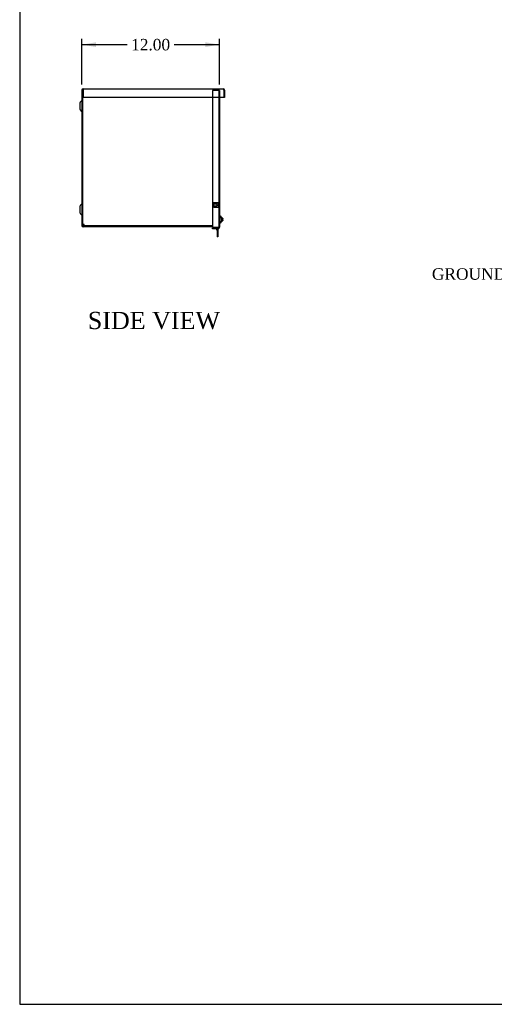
# Model space of a CAD drawing. Header units: inches. Extents: x 1 to 240, y -1 to 159.
# Tile 1 of 12: x 1 to 42, y 0 to 86. Entities that reach past the tile are written whole.
import ezdxf
from ezdxf import colors
from ezdxf.entities.mleader import LeaderData, LeaderLine
from ezdxf.enums import TextEntityAlignment as Align
from ezdxf.lldxf.tags import DXFTag
from ezdxf.math import Vec2, Vec3

# ---------------------------------------------------------------- set-up
doc = ezdxf.new("R2010")
doc.units = ezdxf.units.IN
doc.header["$MEASUREMENT"] = 0
for name, color, linetype in [('COM55240', 7, 'Continuous'), ('COM70472-32', 7, 'Continuous'), ('COM70473-32', 7, 'Continuous'), ('COM70474-5', 7, 'Continuous'), ('Default', 7, 'Continuous'), ('SCS19475', 7, 'Continuous'), ('STD26152', 7, 'Continuous')]:
    doc.layers.add(name, color=color, linetype=linetype)
doc.styles.add('SEACAD_Times_New_Roman', font='times.ttf')
tags = doc.linetypes.add('HIDDEN2', pattern=[0.1875, 0.125, -0.0625]).pattern_tags.tags
tags[6:7] = [DXFTag(74, 4), DXFTag(75, 0), DXFTag(340, '0'), DXFTag(46, 0.0), DXFTag(50, 0.0), DXFTag(44, 0.0), DXFTag(45, 0.0)]
tags[4:5] = [DXFTag(74, 4), DXFTag(75, 0), DXFTag(340, '0'), DXFTag(46, 0.0), DXFTag(50, 0.0), DXFTag(44, 0.0), DXFTag(45, 0.0)]
doc.dimstyles.new('HAMMOND_(STH_-_240x160)', dxfattribs={"dimtxt": 1, "dimasz": 1.25, "dimexe": 0.5, "dimexo": 0.5, "dimgap": 0.25, "dimtad": 0, "dimtih": 1, "dimtoh": 1, "dimzin": 0, "dimdsep": 46, "dimtxsty": 'SEACAD_Times_New_Roman', "dimblk1": '_SE_FILLED', "dimblk2": '_SE_FILLED', "dimsah": 1, "dimcen": 0.5, "dimadec": 0, "dimazin": 0, "dimtfac": 0.8, "dimtofl": 0, "dimtmove": 1, "dimatfit": 3, "dimfxl": 1, "dimtolj": 1, "dimtzin": 0, "dimarcsym": 0})

# ---------------------------------------------------------------- blocks, each defined once
blk = doc.blocks.new('_SE_FILLED')
at = {"color": 0}
blk.add_line((0, 0), (-1, 0), dxfattribs=at)
blk.add_solid([(0, 0), (-1, -0.1665), (-1, 0.1665), (0, 0)], dxfattribs=at)
blk = doc.blocks.new('SE4')
at = {"layer": 'COM55240', "color": 7, "linetype": 'Continuous'}
for p, q in [((18.086, 67.909), (18.075, 67.905)), ((18.075, 67.905), (18.16, 67.723)), ((18.136, 67.909), (18.163, 67.852)), ((18.163, 68.034), (18.163, 67.981)), ((18.163, 67.909), (18.163, 67.273)), ((18.22, 68.034), (18.22, 67.981)), ((18.22, 67.909), (18.22, 67.273)), ((18.22, 67.273), (18.163, 67.273)), ((18.163, 67.273), (18.163, 67.211)), ((18.22, 67.211), (18.163, 67.211)), ((18.22, 67.273), (18.22, 67.211))]:
    blk.add_line(p, q, dxfattribs=at)
blk.add_arc((18.134, 67.711), 0.029, 0, 25, dxfattribs=at)
at = {"layer": 'COM70472-32', "color": 7, "linetype": 'Continuous'}
for p, q in [((6.364, 79.973), (6.364, 68.189)), ((6.436, 79.973), (6.436, 68.189)), ((6.472, 80.081), (6.472, 79.973)), ((6.472, 80.081), (18.694, 80.081)), ((6.472, 79.973), (6.472, 79.331)), ((18.802, 79.973), (18.73, 79.973)), ((18.73, 79.973), (18.73, 79.331)), ((18.73, 79.973), (18.73, 79.331)), ((18.802, 79.973), (18.802, 79.331)), ((6.208, 78.85), (6.208, 78.312)), ((6.355, 79.04), (6.238, 78.923)), ((18.73, 79.331), (6.472, 79.331)), ((18.802, 79.331), (18.73, 79.331)), ((6.238, 78.24), (6.355, 78.123)), ((6.208, 69.85), (6.208, 69.312)), ((6.355, 70.04), (6.238, 69.923)), ((6.238, 69.24), (6.355, 69.123)), ((17.739, 68.153), (6.472, 68.153)), ((17.739, 68.081), (6.472, 68.081))]:
    blk.add_line(p, q, dxfattribs=at)
for centre, radius, start, end in [((6.472, 79.973), 0.108, 90, 180), ((6.472, 79.973), 0.036, 90, 180), ((18.694, 79.973), 0.108, 0, 90), ((18.694, 79.973), 0.036, 0, 24.02227), ((6.31, 78.85), 0.102, 135, 180), ((6.334, 79.061), 0.03, 315, 0), ((6.31, 78.312), 0.102, 180, 225), ((6.334, 78.102), 0.03, 0, 45), ((6.31, 69.85), 0.102, 135, 180), ((6.334, 70.061), 0.03, 315, 0), ((6.31, 69.312), 0.102, 180, 225), ((6.334, 69.102), 0.03, 0, 45), ((6.472, 68.189), 0.108, 180, 270), ((6.472, 68.189), 0.036, 180, 270)]:
    blk.add_arc(centre, radius, start, end, dxfattribs=at)
blk.add_open_spline([(18.73, 79.973), (18.727, 79.988), (18.724, 80.002), (18.718, 80.028), (18.715, 80.04), (18.709, 80.06), (18.706, 80.068), (18.7, 80.079), (18.697, 80.081), (18.694, 80.081)], degree=3, knots=[0, 0, 0, 0, 0.25, 0.25, 0.5, 0.5, 0.75, 0.75, 1, 1, 1, 1], dxfattribs=at)
at = {"layer": 'COM70473-32', "color": 7, "linetype": 'HIDDEN2'}
for p, q in [((18.256, 79.949), (17.739, 79.949)), ((17.739, 79.949), (17.739, 79.331)), ((18.364, 79.949), (18.256, 79.949)), ((18.292, 79.949), (18.292, 68.034)), ((18.364, 79.949), (18.364, 79.331)), ((18.51, 68.835), (18.317, 69.003)), ((18.317, 68.41), (18.51, 68.578)), ((18.006, 67.981), (18.006, 67.909)), ((18.256, 67.981), (18.256, 67.909))]:
    blk.add_line(p, q, dxfattribs=at)
at = {"layer": 'COM70473-32', "color": 7, "linetype": 'Continuous'}
for p, q in [((17.739, 79.331), (17.739, 68.034)), ((18.364, 79.331), (18.364, 68.034)), ((18.51, 68.93), (18.364, 69.057)), ((18.51, 68.93), (18.51, 68.482)), ((17.739, 68.034), (18.256, 68.034)), ((18.256, 67.981), (17.739, 67.981)), ((17.739, 67.909), (17.739, 67.981)), ((18.256, 67.909), (17.739, 67.909)), ((18.364, 68.034), (18.256, 68.034)), ((18.292, 68.017), (18.292, 68.034)), ((18.364, 68.356), (18.51, 68.482)), ((18.364, 68.017), (18.364, 68.034))]:
    blk.add_line(p, q, dxfattribs=at)
at = {"layer": 'COM70473-32', "color": 7, "linetype": 'HIDDEN2'}
for centre, start, end in [((18.364, 69.057), 180, 229), ((18.364, 68.356), 131, 180)]:
    blk.add_arc(centre, 0.072, start, end, dxfattribs=at)
at = {"layer": 'COM70473-32', "color": 7, "linetype": 'Continuous'}
for radius in [0.108, 0.036]:
    blk.add_arc((18.256, 68.017), radius, 270, 0, dxfattribs=at)
at = {"layer": 'COM70474-5', "color": 7, "linetype": 'Continuous'}
for p, q in [((6.436, 79.864), (6.472, 79.864)), ((6.544, 68.278), (6.436, 68.278)), ((6.561, 68.278), (6.544, 68.278)), ((6.561, 68.261), (6.561, 68.278)), ((6.561, 68.153), (6.561, 68.261))]:
    blk.add_line(p, q, dxfattribs=at)
at = {"layer": 'SCS19475', "color": 7, "linetype": 'Continuous'}
for p, q in [((18.577, 68.679), (18.577, 68.734)), ((18.637, 68.734), (18.577, 68.734)), ((18.577, 68.679), (18.637, 68.679)), ((18.633, 68.794), (18.633, 68.794)), ((18.633, 68.619), (18.633, 68.619)), ((18.637, 68.768), (18.637, 68.734)), ((18.637, 68.679), (18.637, 68.645))]:
    blk.add_line(p, q, dxfattribs=at)
for centre, start, end in [((18.513, 68.76), 15.79255, 91.31469), ((18.513, 68.653), 268.68531, 344.21495)]:
    blk.add_arc(centre, 0.125, start, end, dxfattribs=at)
for points in [[(18.633, 68.794), (18.634, 68.79), (18.635, 68.785), (18.636, 68.776), (18.637, 68.772), (18.637, 68.768)], [(18.637, 68.645), (18.637, 68.641), (18.636, 68.636), (18.635, 68.628), (18.634, 68.623), (18.633, 68.619)]]:
    blk.add_open_spline(points, degree=3, knots=[0, 0, 0, 0, 0.5, 0.5, 1, 1, 1, 1], dxfattribs=at)
at = {"layer": 'STD26152', "color": 7, "linetype": 'HIDDEN2'}
for p, q in [((17.852, 70.169), (17.832, 70.149)), ((17.832, 70.149), (17.832, 69.814)), ((17.832, 70.076), (18.152, 70.076)), ((18.152, 70.059), (17.832, 70.059)), ((17.832, 69.903), (18.152, 69.903)), ((17.832, 69.886), (18.152, 69.886)), ((17.832, 69.814), (17.852, 69.794)), ((17.852, 69.794), (17.852, 70.169)), ((18.272, 70.169), (17.852, 70.169)), ((17.852, 69.794), (18.272, 69.794)), ((18.152, 70.076), (18.152, 70.059)), ((18.152, 69.903), (18.152, 70.059)), ((18.199, 69.981), (18.152, 70.059)), ((18.152, 69.903), (18.199, 69.981)), ((18.152, 69.886), (18.152, 69.903)), ((18.272, 70.169), (18.272, 69.794)), ((18.292, 70.149), (18.272, 70.169)), ((18.272, 69.794), (18.292, 69.814))]:
    blk.add_line(p, q, dxfattribs=at)
blk = doc.blocks.new('DMBLK5651')
at = {"layer": 'Default', "linetype": 'Continuous'}
for points in [[(7.614, 84.137), (6.364, 83.929), (7.614, 83.72)], [(17.114, 84.137), (17.114, 83.72), (18.364, 83.929)]]:
    blk.add_hatch(color=7, dxfattribs=at).paths.add_polyline_path(points)
at = {"layer": 'Default', "color": 7, "linetype": 'Continuous'}
for p, q in [((6.364, 80.473), (6.364, 84.429)), ((18.364, 80.449), (18.364, 84.429)), ((6.364, 83.929), (10.308, 83.929)), ((14.42, 83.929), (18.364, 83.929))]:
    blk.add_line(p, q, dxfattribs=at)
at = {"layer": 'Default', "color": 7, "linetype": 'Continuous', "style": 'SEACAD_Times_New_Roman'}
blk.add_text('12.00', height=1, dxfattribs=at).set_placement((10.658, 84.429), align=Align.TOP_LEFT)
blk = doc.blocks.new('BORDER')
at = {"layer": 'Default', "color": 7, "linetype": 'Continuous'}
for p, q in [((-41.86, 27.86), (-41.86, 0)), ((-41.86, 0), (0, 0))]:
    blk.add_line(p, q, dxfattribs=at)

msp = doc.modelspace()

# ---------------------------------------------------------------- block references
at = {"layer": 'Default', "color": 7, "xscale": 5.7, "yscale": 5.7, "zscale": 5.7}
msp.add_blockref('BORDER', (239.562, 0.401), dxfattribs=at)
at = {"layer": 'Default'}
msp.add_blockref('SE4', (0, 0), dxfattribs=at)

# ---------------------------------------------------------------- texts
at = {"layer": 'Default', "color": 7, "linetype": 'Continuous', "style": 'SEACAD_Times_New_Roman'}
msp.add_text('SIDE VIEW', height=1.5, dxfattribs=at).set_placement((6.889, 60.671), align=Align.TOP_LEFT)

# ---------------------------------------------------------------- dimensions: what is measured, and where the dimension line sits
at = {"layer": 'Default', "color": 7, "linetype": 'Continuous'}
dim = msp.add_linear_dim(base=(6.364, 83.929), p1=(6.364, 79.973), p2=(18.364, 79.949), angle=359.88541, text='\\A1;<>', dimstyle='HAMMOND_(STH_-_240x160)', override={"dimtmove": 0}, dxfattribs=at)
dim.commit()
dim.dimension.update_dxf_attribs({"geometry": 'DMBLK5651', "text_midpoint": (12.364, 83.929), "dimtype": 161})

# ---------------------------------------------------------------- leaders
ml = msp.add_multileader_mtext('Standard', dxfattribs=at)
ml.set_content('{\\pxsm0.9;\\fTimes New Roman|b0||i0||c0|p34;\\W1.;GROUND STUD\\P}', color=7)
ml.set_leader_properties()
ml.set_arrow_properties(name='_SE_FILLED')
ml.build(insert=Vec2(0, 0))
ml.multileader.update_dxf_attribs({"dogleg_length": 0, "arrow_head_size": 1.25})
ctx = ml.context
ctx.base_point, ctx.char_height, ctx.arrow_head_size, ctx.landing_gap_size = Vec3(36.928, 63.545), 1, 1.25, 0.35
ctx.text_align_type = 1
notes = []
notes.append((ctx, [(0, (1, 1, 0), (47.809, 63.955), (-1, 0), 0, [(0, [(54.56, 69.981)], 0, [])])]))
ctx.mtext.insert, ctx.mtext.alignment = Vec3(42.239, 64.466), 2
for ctx, leaders in notes:
    for number, flags, end, landing, length, lines in leaders:
        leader = LeaderData()
        leader.index, (leader.has_last_leader_line, leader.has_dogleg_vector, leader.attachment_direction) = number, flags
        leader.last_leader_point, leader.dogleg_vector, leader.dogleg_length = Vec3(end), Vec3(landing), length
        for number, points, colour, breaks in lines:
            line = LeaderLine()
            line.index, line.vertices, line.color, line.breaks = number, Vec3.list(points), colors.encode_raw_color(colour), breaks
            leader.lines.append(line)
        ctx.leaders.append(leader)

doc.saveas('drawing.dxf')
